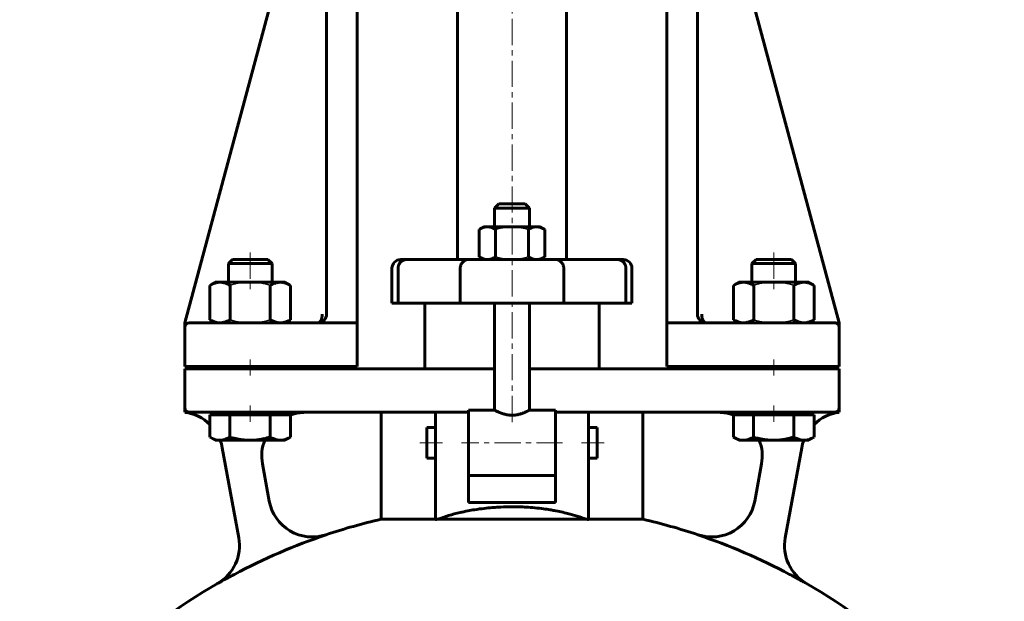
# Model space of a CAD drawing. Header units: millimetres. Extents: x -227 to 227, y -485 to 487.
# Tile 3 of 4: x -141 to 141, y 154 to 320. Entities that reach past the tile are written whole.
import ezdxf

# ---------------------------------------------------------------- set-up
doc = ezdxf.new("R2010")
doc.units = ezdxf.units.MM
for name, pattern in [('K5LT-1', [0]), ('K5LT_AXLED', [12, 7.5, -1.5, 1.5, -1.5]), ('K5LT_BASIC', [0])]:
    doc.linetypes.add(name, pattern=pattern)
doc.layers.add('Системный слой (1)', color=7, linetype='Continuous', true_color=0x6c6c6c)

# ---------------------------------------------------------------- blocks, each defined once
blk = doc.blocks.new('U1')
at = {"layer": 'Системный слой (1)', "color": 143, "linetype": 'K5LT_BASIC', "lineweight": 60, "true_color": 0x33acca}
for p, q in [((24.375, 203.375), (24.375, 199)), ((24.375, 199), (24.375, 194.625))]:
    blk.add_line(p, q, dxfattribs=at)
blk = doc.blocks.new('U2')
at = {"layer": 'Системный слой (1)', "color": 143, "linetype": 'K5LT_BASIC', "lineweight": 60, "true_color": 0x33acca}
for start, end in [(44.99988, 90), (7.86955, 15.87249)]:
    blk.add_arc((92.5, 232.125), 1.25, start, end, dxfattribs=at)
blk = doc.blocks.new('U5')
at = {"layer": 'Системный слой (1)', "color": 143, "linetype": 'K5LT_BASIC', "lineweight": 60, "true_color": 0x33acca}
for p, q in [((-54.35, 233.72), (-53.8, 234.15)), ((-55.61, 233.38), (-54.97, 233.46)), ((-54.97, 233.46), (-54.35, 233.72))]:
    blk.add_line(p, q, dxfattribs=at)
blk = doc.blocks.new('U6')
at = {"layer": 'Системный слой (1)', "color": 143, "linetype": 'K5LT_BASIC', "lineweight": 60, "true_color": 0x33acca}
for p, q in [((0, 267.4375), (-3.75, 267.4375)), ((3.75, 267.4375), (0, 267.4375))]:
    blk.add_line(p, q, dxfattribs=at)
blk = doc.blocks.new('U7')
at = {"layer": 'Системный слой (1)', "color": 143, "linetype": 'K5LT_BASIC', "lineweight": 60, "true_color": 0x33acca}
for start, end in [(164.28666, 171.44884), (90.00018, 156.45811)]:
    blk.add_arc((-92.5, 232.125), 1.25, start, end, dxfattribs=at)
blk = doc.blocks.new('U10')
at = {"layer": 'Системный слой (1)', "color": 143, "linetype": 'K5LT_BASIC', "lineweight": 60, "true_color": 0x33acca}
for p, q in [((55.61, 233.38), (44.36, 233.38)), ((81.25, 233.38), (55.61, 233.38)), ((55.61, 233.38), (55.61, 233.38))]:
    blk.add_line(p, q, dxfattribs=at)
blk = doc.blocks.new('U11')
at = {"layer": 'Системный слой (1)', "color": 143, "linetype": 'K5LT_BASIC', "lineweight": 60, "true_color": 0x33acca}
for p, q in [((54.69, 233.55), (54.25, 233.78)), ((55.15, 233.42), (54.69, 233.55)), ((55.61, 233.38), (55.15, 233.42))]:
    blk.add_line(p, q, dxfattribs=at)
blk = doc.blocks.new('U13')
at = {"layer": 'Системный слой (1)', "color": 143, "linetype": 'K5LT_BASIC', "lineweight": 60, "true_color": 0x33acca}
for p, q in [((-24.375, 199), (-24.375, 203.375)), ((-24.375, 194.625), (-24.375, 199))]:
    blk.add_line(p, q, dxfattribs=at)
blk = doc.blocks.new('U14')
at = {"layer": 'Системный слой (1)', "color": 143, "linetype": 'K5LT_BASIC', "lineweight": 60, "true_color": 0x33acca}
for start, end in [(97.0495, 134.3455), (159.364, 169.6441)]:
    blk.add_arc((95.28, 195.34), 12.5, start, end, dxfattribs=at)
blk = doc.blocks.new('U16')
at = {"layer": 'Системный слой (1)', "color": 143, "linetype": 'K5LT_BASIC', "lineweight": 60, "true_color": 0x33acca}
for start, end in [(102.8395, 108.4097), (71.5903, 77.1605), (119.982, 146.6923), (33.3077, 60.018)]:
    blk.add_arc((0, 12.58), 168.75, start, end, dxfattribs=at)
blk = doc.blocks.new('U18')
at = {"layer": 'Системный слой (1)', "color": 143, "linetype": 'K5LT_BASIC', "lineweight": 60, "true_color": 0x33acca}
for p, q in [((-5, 208.38), (-12.5, 208.38)), ((12.5, 208.38), (5, 208.38))]:
    blk.add_line(p, q, dxfattribs=at)
blk = doc.blocks.new('U19')
at = {"layer": 'Системный слой (1)', "color": 143, "linetype": 'K5LT_BASIC', "lineweight": 60, "true_color": 0x33acca}
for p, q in [((-54.31, 233.75), (-53.75, 234.21)), ((-55.61, 233.38), (-54.95, 233.47)), ((-54.95, 233.47), (-54.31, 233.75))]:
    blk.add_line(p, q, dxfattribs=at)
blk = doc.blocks.new('U20')
at = {"layer": 'Системный слой (1)', "color": 143, "linetype": 'K5LT_BASIC', "lineweight": 60, "true_color": 0x33acca}
for start, end in [(45.6545, 82.9505), (10.3559, 20.636)]:
    blk.add_arc((-95.28, 195.34), 12.5, start, end, dxfattribs=at)
blk = doc.blocks.new('U23')
at = {"layer": 'Системный слой (1)', "color": 143, "linetype": 'K5LT_BASIC', "lineweight": 60, "true_color": 0x33acca}
for start, end in [(90, 109.9501), (158.9004, 190.3559)]:
    blk.add_arc((-59.19, 195.25), 12.5, start, end, dxfattribs=at)
blk = doc.blocks.new('U24')
at = {"layer": 'Системный слой (1)', "color": 143, "linetype": 'K5LT_BASIC', "lineweight": 60, "true_color": 0x33acca}
for start, end in [(70.0499, 90), (349.6441, 21.0996)]:
    blk.add_arc((59.19, 195.25), 12.5, start, end, dxfattribs=at)
blk = doc.blocks.new('U27')
at = {"layer": 'Системный слой (1)', "color": 143, "linetype": 'K5LT_BASIC', "lineweight": 60, "true_color": 0x33acca}
for p, q in [((-5, 220.25), (-31.25, 220.25)), ((31.25, 220.25), (5, 220.25))]:
    blk.add_line(p, q, dxfattribs=at)
blk = doc.blocks.new('U28')
at = {"layer": 'Системный слой (1)', "color": 143, "linetype": 'K5LT_BASIC', "lineweight": 60, "true_color": 0x33acca}
for p, q in [((-86.55, 200.64), (-86.51, 200.62)), ((-86.51, 200.62), (-85.81, 200.26)), ((-85.81, 200.26), (-84.87, 199.91)), ((-84.87, 199.91), (-83.97, 199.76)), ((-83.97, 199.76), (-83.69, 199.75))]:
    blk.add_line(p, q, dxfattribs=at)
blk = doc.blocks.new('U45')
at = {"layer": 'Системный слой (1)', "color": 143, "linetype": 'K5LT_BASIC', "lineweight": 60, "true_color": 0x33acca}
for p, q in [((63.45, 200.64), (63.49, 200.62)), ((63.49, 200.62), (64.19, 200.26)), ((64.19, 200.26), (65.13, 199.91)), ((65.13, 199.91), (66.03, 199.76)), ((66.03, 199.76), (66.31, 199.75))]:
    blk.add_line(p, q, dxfattribs=at)

msp = doc.modelspace()

# ---------------------------------------------------------------- linework, layer by layer
at = {"layer": 'Системный слой (1)', "color": 143, "linetype": 'K5LT_BASIC', "lineweight": 60, "true_color": 0x33acca}
for p, q in [((53.11, 235.88), (53.11, 420.87)), ((-15.63, 251.5), (-15.63, 416.5)), ((15.62, 251.5), (15.62, 416.5)), ((-53.11, 412.87), (-53.11, 235.88)), ((-64.29, 342.87), (-93.75, 233.37)), ((93.75, 233.37), (64.29, 342.87)), ((-44.36, 233.37), (-44.36, 339.63)), ((44.36, 339.63), (44.36, 233.37)), ((-3.75, 267.44), (-5, 266.19)), ((-5, 266.19), (0, 266.19)), ((-5, 260.87), (-5, 266.19)), ((0, 266.19), (5, 266.19)), ((3.75, 267.44), (5, 266.19)), ((5, 260.87), (5, 266.19)), ((-8.13, 260.87), (-9.38, 260.15)), ((-9.38, 260.15), (-9.38, 252.23)), ((-7.04, 260.87), (-8.13, 260.87)), ((0, 260.87), (-7.04, 260.87)), ((-4.69, 260.15), (-4.69, 252.23)), ((7.04, 260.87), (0, 260.87)), ((4.69, 260.15), (4.69, 252.23)), ((8.12, 260.87), (7.04, 260.87)), ((8.12, 260.87), (9.38, 260.15)), ((9.38, 260.15), (9.38, 252.23)), ((-80.1, 251.5), (-81.25, 250.35)), ((-69.9, 251.5), (-80.1, 251.5)), ((-69.9, 251.5), (-68.75, 250.35)), ((-30.27, 251.5), (-31.88, 251.5)), ((-12.47, 251.5), (-30.27, 251.5)), ((12.47, 251.5), (-12.47, 251.5)), ((-8.13, 251.5), (-9.38, 252.23)), ((8.12, 251.5), (9.38, 252.23)), ((30.27, 251.5), (12.47, 251.5)), ((31.87, 251.5), (30.27, 251.5)), ((69.9, 251.5), (68.75, 250.35)), ((80.1, 251.5), (69.9, 251.5)), ((80.1, 251.5), (81.25, 250.35)), ((-81.25, 250.35), (-71.91, 250.35)), ((-81.25, 245), (-81.25, 250.35)), ((-71.91, 250.35), (-68.75, 250.35)), ((-68.75, 245), (-68.75, 250.35)), ((-34.38, 239), (-34.38, 249)), ((-32.62, 239), (-32.62, 249)), ((-14.83, 239), (-14.83, 249)), ((14.83, 239), (14.83, 249)), ((32.62, 239), (32.62, 249)), ((34.37, 239), (34.37, 249)), ((68.75, 245), (68.75, 250.35)), ((68.75, 250.35), (78.09, 250.35)), ((78.09, 250.35), (81.25, 250.35)), ((81.25, 245), (81.25, 250.35)), ((-85, 245), (-86.55, 244.11)), ((-86.55, 244.11), (-86.55, 234.27)), ((-85, 245), (-83.66, 245)), ((-83.66, 245), (-75, 245)), ((-80.77, 244.11), (-80.77, 234.27)), ((-75, 245), (-66.34, 245)), ((-69.23, 244.11), (-69.23, 234.27)), ((-66.34, 245), (-65, 245)), ((-65, 245), (-63.45, 244.11)), ((-63.45, 244.11), (-63.45, 234.27)), ((65, 245), (63.45, 244.11)), ((63.45, 244.11), (63.45, 234.27)), ((65, 245), (66.34, 245)), ((66.34, 245), (75, 245)), ((69.23, 244.11), (69.23, 234.27)), ((75, 245), (83.66, 245)), ((80.77, 244.11), (80.77, 234.27)), ((83.66, 245), (85, 245)), ((85, 245), (86.55, 244.11)), ((86.55, 244.11), (86.55, 234.27)), ((-34.38, 239), (-32.62, 239)), ((-32.62, 239), (-14.83, 239)), ((-25, 220.25), (-25, 239)), ((-14.83, 239), (14.83, 239)), ((-5, 208.37), (-5, 239)), ((5, 208.37), (5, 239)), ((14.83, 239), (32.62, 239)), ((25, 220.25), (25, 239)), ((32.62, 239), (34.37, 239)), ((-85, 233.37), (-86.55, 234.27)), ((-65, 233.37), (-63.45, 234.27)), ((65, 233.37), (63.45, 234.27)), ((85, 233.37), (86.55, 234.27)), ((-93.75, 233.37), (-93.75, 232.97)), ((-93.75, 232.97), (-93.75, 232.13)), ((-93.75, 220.88), (-93.75, 232.13)), ((-81.25, 233.37), (-92.5, 233.37)), ((-44.36, 233.37), (-81.25, 233.37)), ((-44.36, 232.13), (-44.36, 233.37)), ((-44.36, 220.88), (-44.36, 232.13)), ((44.36, 233.37), (44.36, 232.13)), ((44.36, 220.88), (44.36, 232.13)), ((92.5, 233.37), (81.25, 233.37)), ((93.75, 232.99), (93.75, 233.37)), ((93.75, 232.13), (93.75, 232.99)), ((93.75, 220.88), (93.75, 232.13)), ((-93.75, 220.88), (-81.25, 220.88)), ((-81.25, 220.25), (-93.75, 220.25)), ((-93.75, 220.25), (-93.75, 209)), ((-81.25, 220.88), (-44.36, 220.88)), ((-81.25, 220.25), (-81.25, 220.88)), ((-44.94, 220.25), (-81.25, 220.25)), ((-68.75, 220.25), (-68.75, 220.88)), ((-43.7, 220.25), (-44.94, 220.25)), ((-31.25, 220.25), (-43.7, 220.25)), ((43.7, 220.25), (31.25, 220.25)), ((44.94, 220.25), (43.7, 220.25)), ((44.36, 220.88), (81.25, 220.88)), ((81.25, 220.25), (44.94, 220.25)), ((68.75, 220.25), (68.75, 220.88)), ((81.25, 220.88), (93.75, 220.88)), ((81.25, 220.25), (81.25, 220.88)), ((93.75, 220.25), (81.25, 220.25)), ((93.75, 209), (93.75, 220.25)), ((-93.75, 209), (-93.75, 207.75)), ((93.75, 207.75), (93.75, 209)), ((-92.5, 207.75), (-81.25, 207.75)), ((-86.55, 207), (-83.69, 207)), ((-86.55, 207), (-86.55, 200.64)), ((-85, 207), (-85, 207.75)), ((-83.69, 207), (-80.83, 207)), ((-81.25, 207.75), (-44.94, 207.75)), ((-80.83, 207), (-75.06, 207)), ((-80.83, 207), (-80.83, 200.64)), ((-75.06, 207), (-69.29, 207)), ((-69.29, 207), (-66.37, 207)), ((-69.29, 207), (-69.29, 200.64)), ((-66.37, 207), (-63.45, 207)), ((-65, 207), (-65, 207.75)), ((-63.45, 207), (-63.45, 200.64)), ((-44.94, 207.75), (-31.25, 207.75)), ((-37.5, 177.11), (-37.5, 207.75)), ((-31.25, 207.75), (-21.88, 207.75)), ((-21.88, 191.3), (-21.88, 207.75)), ((-21.88, 207.75), (-12.5, 207.75)), ((-12.5, 208.37), (-12.5, 189.7)), ((12.5, 189.7), (12.5, 208.37)), ((12.5, 207.75), (21.87, 207.75)), ((21.87, 207.75), (31.25, 207.75)), ((21.87, 207.75), (21.87, 191.3)), ((31.25, 207.75), (44.94, 207.75)), ((37.5, 177.11), (37.5, 207.75)), ((44.94, 207.75), (81.25, 207.75)), ((63.45, 207), (66.31, 207)), ((63.45, 207), (63.45, 200.64)), ((65, 207), (65, 207.75)), ((66.31, 207), (69.17, 207)), ((69.17, 207), (69.17, 200.64)), ((69.17, 207), (74.94, 207)), ((74.94, 207), (80.71, 207)), ((80.71, 207), (80.71, 200.64)), ((80.71, 207), (83.63, 207)), ((81.25, 207.75), (92.5, 207.75)), ((83.63, 207), (86.55, 207)), ((85, 207), (85, 207.75)), ((86.55, 207), (86.55, 200.64)), ((-24.38, 203.38), (-21.88, 203.38)), ((21.87, 203.38), (24.37, 203.38)), ((-85, 199.75), (-86.51, 200.62)), ((-65, 199.75), (-63.49, 200.62)), ((-63.45, 200.64), (-63.49, 200.62)), ((65, 199.75), (63.49, 200.62)), ((85, 199.75), (86.51, 200.62)), ((86.55, 200.64), (86.51, 200.62)), ((-83.69, 199.75), (-85, 199.75)), ((-75.06, 199.75), (-83.69, 199.75)), ((-82.99, 197.59), (-78.27, 171.8)), ((-66.37, 199.75), (-75.06, 199.75)), ((-65, 199.75), (-66.37, 199.75)), ((66.31, 199.75), (65, 199.75)), ((74.94, 199.75), (66.31, 199.75)), ((83.63, 199.75), (74.94, 199.75)), ((78.27, 171.8), (82.99, 197.59)), ((85, 199.75), (83.63, 199.75)), ((-24.38, 194.63), (-21.88, 194.63)), ((21.87, 194.63), (24.37, 194.63)), ((-69.53, 182.26), (-71.49, 193)), ((71.49, 193), (69.53, 182.26)), ((-21.88, 177.06), (-21.88, 191.3)), ((-12.5, 181.92), (-12.5, 189.7)), ((12.5, 189.62), (-12.5, 189.62)), ((12.5, 189.7), (12.5, 181.92)), ((21.87, 191.3), (21.87, 177.06)), ((12.5, 181.92), (-12.5, 181.92)), ((-21.88, 177.11), (-37.5, 177.11)), ((21.31, 177.11), (-21.31, 177.11)), ((37.5, 177.11), (21.87, 177.11)), ((-84.33, 158.75), (-84.32, 158.72)), ((84.32, 158.72), (84.33, 158.75))]:
    msp.add_line(p, q, dxfattribs=at)
at = {"layer": 'Системный слой (1)', "color": 30, "linetype": 'K5LT_AXLED', "lineweight": 18, "true_color": 0xff8000}
for p, q in [((0, 204.93), (0, 418.5)), ((-75, 253.5), (-75, 243)), ((75, 253.5), (75, 243)), ((-75, 222.88), (-75, 218.25)), ((75, 222.88), (75, 218.25)), ((-75, 209.75), (-75, 205)), ((75, 209.75), (75, 205)), ((-19.88, 199), (-26.38, 199)), ((14.5, 199), (-14.5, 199)), ((26.37, 199), (19.87, 199))]:
    msp.add_line(p, q, dxfattribs=at)
at = {"layer": 'Системный слой (1)', "color": 143, "linetype": 'K5LT_BASIC', "lineweight": 60, "true_color": 0x33acca}
for centre, radius, start, end in [((-31.88, 249), 2.5, 90, 180), ((31.87, 249), 2.5, 0, 90), ((-55.61, 235.88), 2.5, 270, 0), ((-55.61, 235.88), 2.5, 270, 0), ((55.61, 235.88), 2.5, 180, 270), ((55.61, 235.88), 2.5, 208.3186, 223.2742), ((-92.5, 232.13), 1.25, 90, 180), ((92.5, 232.13), 1.25, 0, 90), ((-92.5, 209), 1.25, 180, 270), ((92.5, 209), 1.25, 270, 0), ((-57.24, 184.56), 12.5, 190.3559, 288.4097), ((57.24, 184.56), 12.5, 251.5903, 349.6441), ((0, 12.58), 168.69, 108.4125, 118.1283), ((0, 12.58), 168.69, 61.8717, 71.5875), ((-90.58, 169.58), 12.5, 299.982, 10.3559), ((90.58, 169.58), 12.5, 169.6441, 240.018)]:
    msp.add_arc(centre, radius, start, end, dxfattribs=at)
for start_param, end_param in [(-1.371351, -1.36597), (4.507563, 4.512943)]:
    msp.add_ellipse((0, 126.96), major_axis=(-107.55, 0), ratio=0.475741, start_param=start_param, end_param=end_param, dxfattribs=at)
for points, knots in [([(-9.38, 260.15), (-9.23, 260.24), (-8.92, 260.4), (-8.53, 260.57), (-8.2, 260.69), (-7.92, 260.77), (-7.63, 260.83), (-7.34, 260.87), (-7.14, 260.87), (-7.04, 260.87)], [0, 0, 0, 0, 1.855708, 3.640387, 4.824418, 6.025689, 7.278712, 8.598649, 10, 10, 10, 10]), ([(-7.04, 260.87), (-6.93, 260.87), (-6.72, 260.87), (-6.41, 260.82), (-6.11, 260.76), (-5.78, 260.66), (-5.41, 260.52), (-5.03, 260.34), (-4.79, 260.21), (-4.69, 260.15)], [0, 0, 0, 0, 1.48425, 2.868539, 4.158487, 5.371155, 7.1195, 8.836399, 10, 10, 10, 10]), ([(4.69, 260.15), (4.85, 260.24), (5.15, 260.4), (5.54, 260.57), (5.87, 260.69), (6.15, 260.77), (6.44, 260.83), (6.74, 260.87), (6.94, 260.87), (7.04, 260.87)], [0, 0, 0, 0, 1.855708, 3.640387, 4.824418, 6.025689, 7.278712, 8.598649, 10, 10, 10, 10]), ([(7.04, 260.87), (7.14, 260.87), (7.35, 260.87), (7.66, 260.82), (7.96, 260.76), (8.29, 260.66), (8.66, 260.52), (9.04, 260.34), (9.28, 260.21), (9.38, 260.15)], [0, 0, 0, 0, 1.48425, 2.868539, 4.158487, 5.371155, 7.1195, 8.836399, 10, 10, 10, 10]), ([(-30.27, 251.5), (-30.41, 251.5), (-30.64, 251.48), (-30.97, 251.39), (-31.29, 251.27), (-31.54, 251.11), (-31.78, 250.92), (-32, 250.71), (-32.23, 250.4), (-32.38, 250.11), (-32.47, 249.89), (-32.53, 249.7), (-32.58, 249.48), (-32.62, 249.24), (-32.62, 249.07), (-32.62, 249)], [0, 0, 0, 0, 1.863562, 3.020226, 4.384489, 6.209863, 6.775249, 8.27251, 10.106363, 11.473383, 12.399004, 12.973192, 13.929702, 15.196039, 16, 16, 16, 16]), ([(-12.47, 251.5), (-12.59, 251.5), (-12.81, 251.48), (-13.12, 251.41), (-13.39, 251.31), (-13.69, 251.15), (-13.96, 250.95), (-14.22, 250.69), (-14.44, 250.39), (-14.63, 250.04), (-14.76, 249.64), (-14.82, 249.3), (-14.83, 249.09), (-14.83, 249)], [0, 0, 0, 0, 1.3877, 2.49144, 3.601057, 4.532056, 6.34184, 7.354231, 8.53795, 10.370024, 11.69622, 13.053525, 14, 14, 14, 14]), ([(-7.04, 251.5), (-7.14, 251.5), (-7.35, 251.51), (-7.66, 251.55), (-7.96, 251.62), (-8.29, 251.71), (-8.66, 251.86), (-9.04, 252.04), (-9.28, 252.17), (-9.38, 252.23)], [0, 0, 0, 0, 1.48425, 2.868539, 4.158487, 5.371155, 7.1195, 8.836399, 10, 10, 10, 10]), ([(-4.69, 252.23), (-4.85, 252.14), (-5.15, 251.97), (-5.54, 251.8), (-5.87, 251.69), (-6.15, 251.61), (-6.44, 251.55), (-6.74, 251.51), (-6.94, 251.5), (-7.04, 251.5)], [0, 0, 0, 0, 1.855708, 3.640387, 4.824418, 6.025689, 7.278712, 8.598649, 10, 10, 10, 10]), ([(7.04, 251.5), (6.93, 251.5), (6.72, 251.51), (6.41, 251.55), (6.11, 251.62), (5.78, 251.71), (5.41, 251.86), (5.03, 252.04), (4.79, 252.17), (4.69, 252.23)], [0, 0, 0, 0, 1.48425, 2.868539, 4.158487, 5.371155, 7.1195, 8.836399, 10, 10, 10, 10]), ([(9.38, 252.23), (9.23, 252.14), (8.92, 251.97), (8.53, 251.8), (8.2, 251.69), (7.92, 251.61), (7.63, 251.55), (7.34, 251.51), (7.14, 251.5), (7.04, 251.5)], [0, 0, 0, 0, 1.855708, 3.640387, 4.824418, 6.025689, 7.278712, 8.598649, 10, 10, 10, 10]), ([(12.47, 251.5), (12.59, 251.5), (12.81, 251.48), (13.12, 251.41), (13.39, 251.31), (13.69, 251.15), (13.96, 250.95), (14.22, 250.69), (14.44, 250.39), (14.63, 250.04), (14.76, 249.64), (14.82, 249.3), (14.83, 249.09), (14.83, 249)], [0, 0, 0, 0, 1.3877, 2.49144, 3.601057, 4.532056, 6.34184, 7.354231, 8.53795, 10.370024, 11.69622, 13.053525, 14, 14, 14, 14]), ([(30.27, 251.5), (30.41, 251.5), (30.64, 251.48), (30.97, 251.39), (31.29, 251.27), (31.54, 251.11), (31.78, 250.92), (32, 250.71), (32.23, 250.4), (32.38, 250.11), (32.47, 249.89), (32.53, 249.7), (32.58, 249.48), (32.62, 249.24), (32.62, 249.07), (32.62, 249)], [0, 0, 0, 0, 1.863562, 3.020226, 4.384489, 6.209863, 6.775249, 8.27251, 10.106363, 11.473383, 12.399004, 12.973192, 13.929702, 15.196039, 16, 16, 16, 16]), ([(-83.66, 245), (-83.79, 245), (-84.05, 244.99), (-84.43, 244.94), (-84.8, 244.86), (-85.15, 244.75), (-85.55, 244.61), (-86.01, 244.4), (-86.37, 244.21), (-86.55, 244.11)], [0, 0, 0, 0, 1.481003, 2.862672, 4.151284, 5.363168, 6.536697, 8.256811, 10, 10, 10, 10]), ([(-80.77, 244.11), (-80.99, 244.23), (-81.34, 244.42), (-81.86, 244.65), (-82.33, 244.81), (-82.81, 244.93), (-83.25, 244.99), (-83.54, 245), (-83.66, 245)], [0, 0, 0, 0, 1.805686, 3.102281, 4.725903, 6.181283, 7.80342, 9, 9, 9, 9]), ([(-66.34, 245), (-66.47, 245), (-66.73, 244.99), (-67.11, 244.94), (-67.48, 244.86), (-67.83, 244.75), (-68.23, 244.61), (-68.69, 244.4), (-69.05, 244.21), (-69.23, 244.11)], [0, 0, 0, 0, 1.481003, 2.862672, 4.151284, 5.363168, 6.536697, 8.256811, 10, 10, 10, 10]), ([(-63.45, 244.11), (-63.67, 244.23), (-64.02, 244.42), (-64.54, 244.65), (-65, 244.81), (-65.49, 244.93), (-65.93, 244.99), (-66.22, 245), (-66.34, 245)], [0, 0, 0, 0, 1.805686, 3.102281, 4.725903, 6.181283, 7.80342, 9, 9, 9, 9]), ([(66.34, 245), (66.21, 245), (65.95, 244.99), (65.57, 244.94), (65.2, 244.86), (64.85, 244.75), (64.45, 244.61), (63.99, 244.4), (63.63, 244.21), (63.45, 244.11)], [0, 0, 0, 0, 1.481003, 2.862672, 4.151284, 5.363168, 6.536697, 8.256811, 10, 10, 10, 10]), ([(69.23, 244.11), (69.01, 244.23), (68.66, 244.42), (68.14, 244.65), (67.67, 244.81), (67.19, 244.93), (66.75, 244.99), (66.46, 245), (66.34, 245)], [0, 0, 0, 0, 1.805686, 3.102281, 4.725903, 6.181283, 7.80342, 9, 9, 9, 9]), ([(83.66, 245), (83.53, 245), (83.27, 244.99), (82.89, 244.94), (82.52, 244.86), (82.17, 244.75), (81.77, 244.61), (81.31, 244.4), (80.95, 244.21), (80.77, 244.11)], [0, 0, 0, 0, 1.481003, 2.862672, 4.151284, 5.363168, 6.536697, 8.256811, 10, 10, 10, 10]), ([(86.55, 244.11), (86.33, 244.23), (85.98, 244.42), (85.46, 244.65), (85, 244.81), (84.51, 244.93), (84.07, 244.99), (83.78, 245), (83.66, 245)], [0, 0, 0, 0, 1.805686, 3.102281, 4.725903, 6.181283, 7.80342, 9, 9, 9, 9]), ([(-86.55, 234.27), (-86.33, 234.14), (-85.98, 233.96), (-85.46, 233.73), (-85, 233.57), (-84.51, 233.45), (-84.07, 233.39), (-83.78, 233.37), (-83.66, 233.37)], [0, 0, 0, 0, 1.805686, 3.102281, 4.725903, 6.181283, 7.80342, 9, 9, 9, 9]), ([(-83.66, 233.37), (-83.53, 233.37), (-83.27, 233.39), (-82.89, 233.44), (-82.52, 233.52), (-82.17, 233.62), (-81.77, 233.77), (-81.31, 233.97), (-80.95, 234.16), (-80.77, 234.27)], [0, 0, 0, 0, 1.481003, 2.862672, 4.151284, 5.363168, 6.536697, 8.256811, 10, 10, 10, 10]), ([(-69.23, 234.27), (-69.01, 234.14), (-68.66, 233.96), (-68.14, 233.73), (-67.67, 233.57), (-67.19, 233.45), (-66.75, 233.39), (-66.46, 233.37), (-66.34, 233.37)], [0, 0, 0, 0, 1.805686, 3.102281, 4.725903, 6.181283, 7.80342, 9, 9, 9, 9]), ([(-66.34, 233.37), (-66.21, 233.37), (-65.95, 233.39), (-65.57, 233.44), (-65.2, 233.52), (-64.85, 233.62), (-64.45, 233.77), (-63.99, 233.97), (-63.63, 234.16), (-63.45, 234.27)], [0, 0, 0, 0, 1.481003, 2.862672, 4.151284, 5.363168, 6.536697, 8.256811, 10, 10, 10, 10]), ([(-54.36, 235.88), (-54.36, 235.78), (-54.36, 235.65), (-54.37, 235.49), (-54.39, 235.33), (-54.41, 235.17), (-54.44, 235.02), (-54.46, 234.88), (-54.49, 234.75), (-54.53, 234.6), (-54.58, 234.47), (-54.62, 234.35), (-54.67, 234.22), (-54.73, 234.11), (-54.79, 233.99), (-54.85, 233.89), (-54.91, 233.8), (-54.98, 233.72), (-55.04, 233.65), (-55.11, 233.58), (-55.17, 233.54), (-55.22, 233.5), (-55.28, 233.47), (-55.33, 233.44), (-55.42, 233.4), (-55.48, 233.39), (-55.56, 233.38), (-55.59, 233.37), (-55.61, 233.37)], [0, 0, 0, 0, 2.094555, 2.792591, 3.694822, 5.585148, 6.487387, 7.303618, 8.785792, 9.860102, 11.020096, 12.201538, 13.179058, 14.621657, 15.738759, 16.884419, 18.044464, 19.204425, 20.282119, 21.280966, 22.663068, 23.123043, 23.58118, 25.304948, 25.700409, 27.485844, 28.11415, 29, 29, 29, 29]), ([(-53.42, 234.68), (-53.41, 234.7), (-53.4, 234.71), (-53.37, 234.77), (-53.35, 234.8), (-53.32, 234.87), (-53.31, 234.91), (-53.29, 234.96), (-53.28, 234.97), (-53.27, 235), (-53.26, 235.02), (-53.25, 235.05), (-53.25, 235.06), (-53.24, 235.08), (-53.24, 235.09), (-53.24, 235.1)], [0.637987, 0.637987, 0.637987, 0.637987, 1.913962, 1.913962, 4.313962, 4.313962, 6.713962, 6.713962, 7.727395, 7.727395, 8.683064, 8.683064, 9.638732, 9.638732, 10.097783, 10.097783, 10.097783, 10.097783]), ([(-53.4, 234.72), (-53.39, 234.74), (-53.38, 234.76), (-53.35, 234.81), (-53.34, 234.84), (-53.31, 234.9), (-53.29, 234.94), (-53.28, 234.98), (-53.27, 234.99), (-53.27, 235), (-53.27, 235.01), (-53.26, 235.02), (-53.26, 235.03), (-53.25, 235.05), (-53.25, 235.07), (-53.24, 235.09), (-53.23, 235.1), (-53.23, 235.11)], [0.749449, 0.749449, 0.749449, 0.749449, 2.248346, 2.248346, 4.727027, 4.727027, 7.205709, 7.205709, 7.84631, 7.84631, 8.225734, 8.225734, 8.832794, 8.832794, 9.971033, 9.971033, 10.650431, 10.650431, 10.650431, 10.650431]), ([(55.61, 233.37), (55.53, 233.37), (55.41, 233.4), (55.25, 233.48), (55.12, 233.57), (55, 233.69), (54.88, 233.84), (54.78, 234.01), (54.69, 234.18), (54.61, 234.37), (54.54, 234.57), (54.47, 234.82), (54.42, 235.09), (54.38, 235.37), (54.36, 235.62), (54.36, 235.79), (54.36, 235.88)], [0, 0, 0, 0, 2.075746, 3.170221, 4.33994, 5.547264, 6.755283, 7.926207, 8.9845, 9.967472, 11.027056, 12.237449, 13.598649, 14.883246, 15.865773, 17, 17, 17, 17]), ([(63.45, 234.27), (63.67, 234.14), (64.02, 233.96), (64.54, 233.73), (65, 233.57), (65.49, 233.45), (65.93, 233.39), (66.22, 233.37), (66.34, 233.37)], [0, 0, 0, 0, 1.805686, 3.102281, 4.725903, 6.181283, 7.80342, 9, 9, 9, 9]), ([(66.34, 233.37), (66.47, 233.37), (66.73, 233.39), (67.11, 233.44), (67.48, 233.52), (67.83, 233.62), (68.23, 233.77), (68.69, 233.97), (69.05, 234.16), (69.23, 234.27)], [0, 0, 0, 0, 1.481003, 2.862672, 4.151284, 5.363168, 6.536697, 8.256811, 10, 10, 10, 10]), ([(80.77, 234.27), (80.99, 234.14), (81.34, 233.96), (81.86, 233.73), (82.33, 233.57), (82.81, 233.45), (83.25, 233.39), (83.54, 233.37), (83.66, 233.37)], [0, 0, 0, 0, 1.805686, 3.102281, 4.725903, 6.181283, 7.80342, 9, 9, 9, 9]), ([(83.66, 233.37), (83.79, 233.37), (84.05, 233.39), (84.43, 233.44), (84.8, 233.52), (85.15, 233.62), (85.55, 233.77), (86.01, 233.97), (86.37, 234.16), (86.55, 234.27)], [0, 0, 0, 0, 1.481003, 2.862672, 4.151284, 5.363168, 6.536697, 8.256811, 10, 10, 10, 10]), ([(5, 208.37), (5, 208.37), (4.99, 208.37), (4.95, 208.35), (4.86, 208.3), (4.74, 208.24), (4.58, 208.16), (4.42, 208.08), (4.25, 208), (4.06, 207.91), (3.86, 207.82), (3.64, 207.73), (3.39, 207.62), (3.1, 207.51), (2.73, 207.38), (2.36, 207.27), (1.96, 207.17), (1.61, 207.09), (1.24, 207.02), (0.88, 206.97), (0.52, 206.95), (0.18, 206.93), (-0.06, 206.93), (-0.36, 206.94), (-0.66, 206.95), (-1.07, 207), (-1.53, 207.07), (-1.99, 207.17), (-2.41, 207.29), (-2.83, 207.42), (-3.18, 207.54), (-3.48, 207.66), (-3.65, 207.73), (-3.83, 207.81), (-4.03, 207.9), (-4.28, 208.01), (-4.53, 208.13), (-4.74, 208.24), (-4.89, 208.31), (-4.98, 208.36), (-5, 208.37), (-5, 208.37)], [0, 0, 0, 0, 1.038224, 2.07957, 3.115323, 4.475389, 5.470165, 6.451222, 7.439991, 8.119762, 9.154834, 10.177873, 10.849533, 12.144515, 13.391471, 14.548932, 15.578116, 16.834917, 17.498595, 18.658291, 19.780816, 20.327282, 21.389629, 21.741891, 22.829179, 23.779216, 25.006545, 26.551131, 27.708268, 28.681545, 30.47993, 31.279109, 32.079142, 32.602758, 33.460858, 34.775858, 36.196156, 37.619926, 39.085072, 40.425242, 42, 42, 42, 42]), ([(-83.69, 199.75), (-83.56, 199.75), (-83.31, 199.76), (-82.93, 199.81), (-82.57, 199.89), (-82.22, 200), (-81.82, 200.14), (-81.36, 200.35), (-81.01, 200.54), (-80.83, 200.64)], [0, 0, 0, 0, 1.481003, 2.862672, 4.151284, 5.363168, 6.536697, 8.256811, 10, 10, 10, 10]), ([(-80.83, 200.64), (-80.41, 200.52), (-79.69, 200.33), (-78.66, 200.1), (-77.73, 199.94), (-76.76, 199.82), (-75.88, 199.76), (-75.31, 199.75), (-75.06, 199.75)], [0, 0, 0, 0, 1.805686, 3.102281, 4.725903, 6.181283, 7.80342, 9, 9, 9, 9]), ([(-75.06, 199.75), (-74.8, 199.75), (-74.28, 199.76), (-73.52, 199.81), (-72.79, 199.89), (-72.08, 200), (-71.28, 200.14), (-70.36, 200.35), (-69.65, 200.54), (-69.29, 200.64)], [0, 0, 0, 0, 1.481003, 2.862672, 4.151284, 5.363168, 6.536697, 8.256811, 10, 10, 10, 10]), ([(-69.29, 200.64), (-69.07, 200.52), (-68.71, 200.33), (-68.19, 200.1), (-67.72, 199.94), (-67.23, 199.82), (-66.79, 199.76), (-66.49, 199.75), (-66.37, 199.75)], [0, 0, 0, 0, 1.805686, 3.102281, 4.725903, 6.181283, 7.80342, 9, 9, 9, 9]), ([(-66.37, 199.75), (-66.24, 199.75), (-65.98, 199.76), (-65.59, 199.81), (-65.22, 199.89), (-64.87, 200), (-64.46, 200.14), (-63.99, 200.35), (-63.64, 200.54), (-63.45, 200.64)], [0, 0, 0, 0, 1.481003, 2.862672, 4.151284, 5.363168, 6.536697, 8.256811, 10, 10, 10, 10]), ([(66.31, 199.75), (66.44, 199.75), (66.69, 199.76), (67.07, 199.81), (67.43, 199.89), (67.78, 200), (68.18, 200.14), (68.64, 200.35), (68.99, 200.54), (69.17, 200.64)], [0, 0, 0, 0, 1.481003, 2.862672, 4.151284, 5.363168, 6.536697, 8.256811, 10, 10, 10, 10]), ([(69.17, 200.64), (69.59, 200.52), (70.31, 200.33), (71.34, 200.1), (72.27, 199.94), (73.24, 199.82), (74.12, 199.76), (74.69, 199.75), (74.94, 199.75)], [0, 0, 0, 0, 1.805686, 3.102281, 4.725903, 6.181283, 7.80342, 9, 9, 9, 9]), ([(74.94, 199.75), (75.2, 199.75), (75.72, 199.76), (76.48, 199.81), (77.21, 199.89), (77.92, 200), (78.72, 200.14), (79.64, 200.35), (80.35, 200.54), (80.71, 200.64)], [0, 0, 0, 0, 1.481003, 2.862672, 4.151284, 5.363168, 6.536697, 8.256811, 10, 10, 10, 10]), ([(80.71, 200.64), (80.93, 200.52), (81.29, 200.33), (81.81, 200.1), (82.28, 199.94), (82.77, 199.82), (83.21, 199.76), (83.51, 199.75), (83.63, 199.75)], [0, 0, 0, 0, 1.805686, 3.102281, 4.725903, 6.181283, 7.80342, 9, 9, 9, 9]), ([(83.63, 199.75), (83.76, 199.75), (84.02, 199.76), (84.41, 199.81), (84.78, 199.89), (85.13, 200), (85.54, 200.14), (86.01, 200.35), (86.36, 200.54), (86.55, 200.64)], [0, 0, 0, 0, 1.481003, 2.862672, 4.151284, 5.363168, 6.536697, 8.256811, 10, 10, 10, 10]), ([(21.31, 177.11), (20.45, 177.43), (18.71, 178.03), (16.27, 178.72), (14.06, 179.24), (12.38, 179.58), (10.7, 179.87), (8.86, 180.14), (6.56, 180.41), (4.24, 180.59), (1.76, 180.7), (-0.89, 180.72), (-3.5, 180.63), (-5.86, 180.47), (-8.14, 180.24), (-10.49, 179.91), (-12.77, 179.51), (-15.29, 178.97), (-18.2, 178.2), (-20.29, 177.49), (-21.31, 177.11)], [0, 0, 0, 0, 1.440461, 2.869758, 3.812285, 4.796242, 5.358337, 6.2628, 7.453327, 8.632695, 9.505546, 10.920573, 12.308582, 13.134417, 14.237113, 15.527921, 16.500983, 17.578694, 19.283352, 21, 21, 21, 21]), ([(-79.53, 161.35), (-79.67, 161.28), (-79.86, 161.17), (-80.11, 161.04), (-80.26, 160.96), (-80.47, 160.85), (-80.69, 160.73), (-80.91, 160.61), (-81.09, 160.52), (-81.27, 160.42), (-81.44, 160.32), (-81.63, 160.22), (-81.81, 160.12), (-81.99, 160.03), (-82.17, 159.93), (-82.35, 159.83), (-82.68, 159.64), (-83.04, 159.44), (-83.43, 159.23), (-83.64, 159.11), (-83.87, 158.98), (-84.09, 158.85), (-84.26, 158.76), (-84.32, 158.72)], [0, 0, 0, 0, 2.005146, 2.701135, 3.407078, 4.145274, 5.699462, 6.503564, 7.33288, 8.175849, 9.039116, 9.908229, 10.786584, 11.671216, 12.555943, 13.431993, 14.277698, 17.466586, 18.91496, 20.276783, 20.925402, 22.795211, 24, 24, 24, 24]), ([(84.32, 158.72), (84.14, 158.83), (83.8, 159.02), (83.38, 159.25), (83.12, 159.4), (82.86, 159.54), (82.53, 159.73), (82.14, 159.94), (81.81, 160.12), (81.59, 160.24), (81.42, 160.34), (81.24, 160.43), (81.07, 160.53), (80.8, 160.67), (80.55, 160.81), (80.29, 160.95), (79.97, 161.12), (79.73, 161.25), (79.53, 161.35)], [0, 0, 0, 0, 2.306066, 4.108227, 5.119098, 5.50115, 7.214526, 9.157879, 10.173564, 11.201647, 11.719692, 12.236782, 13.264451, 13.77337, 15.269913, 16.239375, 16.711417, 19, 19, 19, 19])]:
    msp.add_open_spline(points, degree=3, knots=knots, dxfattribs=at)
at = {"layer": 'Системный слой (1)', "color": 7, "linetype": 'K5LT-1'}
for points, knots in [([(-4.69, 260.15), (-4.6, 260.17), (-4.43, 260.22), (-4.16, 260.3), (-3.9, 260.36), (-3.64, 260.43), (-3.39, 260.48), (-3.14, 260.54), (-2.89, 260.59), (-2.64, 260.63), (-2.38, 260.68), (-2.11, 260.72), (-1.85, 260.76), (-1.54, 260.79), (-1.19, 260.83), (-0.79, 260.85), (-0.46, 260.87), (-0.2, 260.87), (-0.07, 260.87), (0, 260.87)], [0, 0, 0, 0, 0.0197814, 0.0395628, 0.0593442, 0.0791257, 0.0989071, 0.1186885, 0.1384699, 0.1582513, 0.1804046, 0.2025579, 0.2247111, 0.2468644, 0.2803261, 0.3137879, 0.3472496, 0.3639805, 0.3807113, 0.3807113, 0.3807113, 0.3807113]), ([(0, 260.87), (0.09, 260.87), (0.26, 260.87), (0.51, 260.87), (0.76, 260.86), (1.02, 260.84), (1.27, 260.82), (1.61, 260.79), (1.95, 260.74), (2.28, 260.69), (2.53, 260.65), (2.78, 260.61), (3.03, 260.56), (3.27, 260.51), (3.52, 260.46), (3.76, 260.4), (4.04, 260.33), (4.35, 260.25), (4.58, 260.18), (4.69, 260.15)], [0.3807113, 0.3807113, 0.3807113, 0.3807113, 0.4022153, 0.4237193, 0.4452233, 0.4667273, 0.4882313, 0.5097353, 0.5527433, 0.5730939, 0.5934444, 0.6137949, 0.6341455, 0.6533275, 0.6725096, 0.6916917, 0.7108737, 0.7361482, 0.7614226, 0.7614226, 0.7614226, 0.7614226]), ([(0, 251.5), (-0.09, 251.5), (-0.26, 251.5), (-0.51, 251.51), (-0.76, 251.52), (-1.02, 251.54), (-1.27, 251.56), (-1.61, 251.59), (-1.95, 251.63), (-2.28, 251.68), (-2.53, 251.72), (-2.78, 251.77), (-3.03, 251.81), (-3.27, 251.87), (-3.52, 251.92), (-3.76, 251.98), (-4.04, 252.05), (-4.35, 252.13), (-4.58, 252.19), (-4.69, 252.23)], [0.3807113, 0.3807113, 0.3807113, 0.3807113, 0.4022153, 0.4237193, 0.4452233, 0.4667273, 0.4882313, 0.5097353, 0.5527433, 0.5730939, 0.5934444, 0.6137949, 0.6341455, 0.6533275, 0.6725096, 0.6916917, 0.7108737, 0.7361482, 0.7614226, 0.7614226, 0.7614226, 0.7614226]), ([(4.69, 252.23), (4.6, 252.2), (4.43, 252.15), (4.16, 252.08), (3.9, 252.01), (3.64, 251.95), (3.39, 251.89), (3.14, 251.84), (2.89, 251.79), (2.64, 251.74), (2.38, 251.7), (2.11, 251.66), (1.85, 251.62), (1.54, 251.58), (1.19, 251.55), (0.79, 251.52), (0.46, 251.51), (0.2, 251.5), (0.07, 251.5), (0, 251.5)], [0, 0, 0, 0, 0.0197814, 0.0395628, 0.0593442, 0.0791257, 0.0989071, 0.1186885, 0.1384699, 0.1582513, 0.1804046, 0.2025579, 0.2247111, 0.2468644, 0.2803261, 0.3137879, 0.3472496, 0.3639805, 0.3807113, 0.3807113, 0.3807113, 0.3807113]), ([(-75, 245), (-75.11, 245), (-75.31, 245), (-75.62, 244.99), (-75.88, 244.98), (-76.09, 244.97), (-76.29, 244.95), (-76.53, 244.93), (-76.81, 244.91), (-77.09, 244.88), (-77.47, 244.83), (-77.95, 244.76), (-78.51, 244.66), (-79.07, 244.54), (-79.62, 244.42), (-80.09, 244.3), (-80.48, 244.19), (-80.68, 244.14), (-80.77, 244.11)], [0.4685678, 0.4685678, 0.4685678, 0.4685678, 0.4948926, 0.5212175, 0.5475423, 0.5607047, 0.5738672, 0.5976814, 0.6214956, 0.6453098, 0.669124, 0.7167524, 0.7643808, 0.8075695, 0.8507582, 0.8939469, 0.9155412, 0.9371356, 0.9371356, 0.9371356, 0.9371356]), ([(-69.23, 244.11), (-69.32, 244.13), (-69.51, 244.19), (-69.8, 244.27), (-70.09, 244.34), (-70.36, 244.41), (-70.64, 244.48), (-71, 244.56), (-71.36, 244.63), (-71.72, 244.7), (-72, 244.75), (-72.28, 244.79), (-72.65, 244.84), (-73.1, 244.9), (-73.57, 244.94), (-73.98, 244.97), (-74.32, 244.99), (-74.66, 245), (-74.89, 245), (-75, 245)], [0, 0, 0, 0, 0.02136, 0.04272, 0.06408, 0.08544, 0.1068, 0.12816, 0.17088, 0.1936778, 0.2164756, 0.2392734, 0.2620712, 0.3076668, 0.3532624, 0.3820887, 0.4109151, 0.4397414, 0.4685678, 0.4685678, 0.4685678, 0.4685678]), ([(75, 245), (74.89, 245), (74.69, 245), (74.38, 244.99), (74.12, 244.98), (73.91, 244.97), (73.71, 244.95), (73.47, 244.93), (73.19, 244.91), (72.91, 244.88), (72.53, 244.83), (72.05, 244.76), (71.49, 244.66), (70.93, 244.54), (70.38, 244.42), (69.91, 244.3), (69.52, 244.19), (69.32, 244.14), (69.23, 244.11)], [0.4685678, 0.4685678, 0.4685678, 0.4685678, 0.4948926, 0.5212175, 0.5475423, 0.5607047, 0.5738672, 0.5976814, 0.6214956, 0.6453098, 0.669124, 0.7167524, 0.7643808, 0.8075695, 0.8507582, 0.8939469, 0.9155412, 0.9371356, 0.9371356, 0.9371356, 0.9371356]), ([(80.77, 244.11), (80.68, 244.13), (80.49, 244.19), (80.2, 244.27), (79.91, 244.34), (79.64, 244.41), (79.36, 244.48), (79, 244.56), (78.64, 244.63), (78.28, 244.7), (78, 244.75), (77.72, 244.79), (77.35, 244.84), (76.9, 244.9), (76.43, 244.94), (76.02, 244.97), (75.68, 244.99), (75.34, 245), (75.11, 245), (75, 245)], [0, 0, 0, 0, 0.02136, 0.04272, 0.06408, 0.08544, 0.1068, 0.12816, 0.17088, 0.1936778, 0.2164756, 0.2392734, 0.2620712, 0.3076668, 0.3532624, 0.3820887, 0.4109151, 0.4397414, 0.4685678, 0.4685678, 0.4685678, 0.4685678]), ([(-80.77, 234.27), (-80.68, 234.24), (-80.49, 234.19), (-80.2, 234.11), (-79.91, 234.03), (-79.64, 233.96), (-79.36, 233.9), (-79, 233.82), (-78.64, 233.74), (-78.28, 233.68), (-78, 233.63), (-77.72, 233.58), (-77.35, 233.53), (-76.9, 233.48), (-76.43, 233.43), (-76.02, 233.4), (-75.68, 233.39), (-75.34, 233.38), (-75.11, 233.37), (-75, 233.37)], [0, 0, 0, 0, 0.02136, 0.04272, 0.06408, 0.08544, 0.1068, 0.12816, 0.17088, 0.1936778, 0.2164756, 0.2392734, 0.2620712, 0.3076668, 0.3532624, 0.3820887, 0.4109151, 0.4397414, 0.4685678, 0.4685678, 0.4685678, 0.4685678]), ([(-75, 233.37), (-74.89, 233.37), (-74.69, 233.38), (-74.38, 233.39), (-74.12, 233.4), (-73.91, 233.41), (-73.71, 233.42), (-73.47, 233.44), (-73.19, 233.47), (-72.91, 233.5), (-72.53, 233.55), (-72.05, 233.62), (-71.49, 233.72), (-70.93, 233.83), (-70.38, 233.96), (-69.91, 234.08), (-69.52, 234.18), (-69.32, 234.24), (-69.23, 234.27)], [0.4685678, 0.4685678, 0.4685678, 0.4685678, 0.4948926, 0.5212175, 0.5475423, 0.5607047, 0.5738672, 0.5976814, 0.6214956, 0.6453098, 0.669124, 0.7167524, 0.7643808, 0.8075695, 0.8507582, 0.8939469, 0.9155412, 0.9371356, 0.9371356, 0.9371356, 0.9371356]), ([(69.23, 234.27), (69.32, 234.24), (69.51, 234.19), (69.8, 234.11), (70.09, 234.03), (70.36, 233.96), (70.64, 233.9), (71, 233.82), (71.36, 233.74), (71.72, 233.68), (72, 233.63), (72.28, 233.58), (72.65, 233.53), (73.1, 233.48), (73.57, 233.43), (73.98, 233.4), (74.32, 233.39), (74.66, 233.38), (74.89, 233.37), (75, 233.37)], [0, 0, 0, 0, 0.02136, 0.04272, 0.06408, 0.08544, 0.1068, 0.12816, 0.17088, 0.1936778, 0.2164756, 0.2392734, 0.2620712, 0.3076668, 0.3532624, 0.3820887, 0.4109151, 0.4397414, 0.4685678, 0.4685678, 0.4685678, 0.4685678]), ([(75, 233.37), (75.11, 233.37), (75.31, 233.38), (75.62, 233.39), (75.88, 233.4), (76.09, 233.41), (76.29, 233.42), (76.53, 233.44), (76.81, 233.47), (77.09, 233.5), (77.47, 233.55), (77.95, 233.62), (78.51, 233.72), (79.07, 233.83), (79.62, 233.96), (80.09, 234.08), (80.48, 234.18), (80.68, 234.24), (80.77, 234.27)], [0.4685678, 0.4685678, 0.4685678, 0.4685678, 0.4948926, 0.5212175, 0.5475423, 0.5607047, 0.5738672, 0.5976814, 0.6214956, 0.6453098, 0.669124, 0.7167524, 0.7643808, 0.8075695, 0.8507582, 0.8939469, 0.9155412, 0.9371356, 0.9371356, 0.9371356, 0.9371356]), ([(-69.53, 182.26), (-69.49, 182.07), (-69.42, 181.7), (-69.3, 181.24), (-69.19, 180.87), (-69.1, 180.59), (-69.01, 180.32), (-68.81, 179.78), (-68.58, 179.26), (-68.34, 178.76), (-68.16, 178.44), (-67.96, 178.08), (-67.75, 177.75), (-67.59, 177.5), (-67.45, 177.3), (-67.31, 177.1), (-67.1, 176.83), (-66.88, 176.56), (-66.65, 176.28), (-66.29, 175.88), (-65.91, 175.49), (-65.51, 175.14), (-65.24, 174.9), (-64.94, 174.66), (-64.61, 174.41), (-64.37, 174.24), (-64.18, 174.11), (-63.99, 173.99), (-63.66, 173.78), (-63.26, 173.55), (-62.85, 173.33), (-62.48, 173.16), (-62.05, 172.96), (-61.63, 172.8), (-61.29, 172.68), (-60.96, 172.57), (-60.58, 172.46), (-60.18, 172.35), (-59.9, 172.29), (-59.69, 172.24), (-59.48, 172.2), (-59.22, 172.16), (-58.9, 172.11), (-58.56, 172.07), (-58.26, 172.04), (-58, 172.02), (-57.69, 172.01), (-57.27, 172), (-56.81, 172.01), (-56.46, 172.02), (-56.11, 172.05), (-55.72, 172.09), (-55.31, 172.15), (-55.01, 172.2), (-54.76, 172.25), (-54.49, 172.3), (-54.13, 172.39), (-53.71, 172.5), (-53.42, 172.59), (-53.28, 172.64)], [1.48117, 1.48117, 1.48117, 1.48117, 1.5252, 1.56923, 1.590729, 1.612227, 1.633725, 1.655224, 1.738131, 1.758858, 1.779585, 1.821039, 1.853412, 1.87234, 1.891268, 1.910197, 1.929125, 1.968833, 1.988687, 2.008542, 2.087958, 2.107813, 2.127667, 2.167375, 2.195563, 2.22375, 2.236843, 2.249935, 2.27612, 2.32849, 2.353683, 2.378876, 2.418583, 2.45829, 2.478144, 2.497997, 2.537704, 2.56586, 2.594016, 2.606307, 2.618597, 2.643178, 2.667759, 2.692339, 2.720738, 2.734938, 2.749137, 2.788843, 2.828549, 2.848402, 2.868254, 2.90796, 2.935833, 2.963706, 2.980271, 2.996836, 3.029966, 3.063096, 3.096226, 3.096226, 3.096226, 3.096226]), ([(53.28, 172.64), (53.46, 172.58), (53.82, 172.47), (54.27, 172.35), (54.63, 172.27), (54.86, 172.23), (55.04, 172.19), (55.22, 172.16), (55.43, 172.13), (55.68, 172.1), (56.14, 172.04), (56.66, 172.01), (57.2, 172), (57.55, 172), (57.89, 172.02), (58.22, 172.04), (58.53, 172.07), (58.92, 172.11), (59.38, 172.18), (59.79, 172.26), (60.1, 172.33), (60.33, 172.39), (60.61, 172.47), (60.93, 172.56), (61.26, 172.67), (61.57, 172.78), (62.08, 172.97), (62.59, 173.2), (63.06, 173.45), (63.38, 173.61), (63.71, 173.81), (64.06, 174.03), (64.3, 174.19), (64.48, 174.32), (64.65, 174.44), (64.87, 174.61), (65.13, 174.81), (65.39, 175.03), (65.66, 175.27), (65.97, 175.57), (66.32, 175.91), (66.62, 176.25), (66.85, 176.52), (67.08, 176.8), (67.31, 177.11), (67.55, 177.44), (67.71, 177.69), (67.83, 177.88), (67.95, 178.07), (68.15, 178.41), (68.37, 178.82), (68.57, 179.23), (68.73, 179.61), (68.91, 180.05), (69.06, 180.47), (69.17, 180.81), (69.28, 181.15), (69.37, 181.52), (69.46, 181.92), (69.51, 182.14), (69.53, 182.26)], [2.828509, 2.828509, 2.828509, 2.828509, 2.870457, 2.912405, 2.934231, 2.956057, 2.96697, 2.977883, 2.999709, 3.017455, 3.0352, 3.106182, 3.131334, 3.156487, 3.18164, 3.206792, 3.229109, 3.251425, 3.296058, 3.333256, 3.351855, 3.370454, 3.390307, 3.418236, 3.446164, 3.467869, 3.489573, 3.568986, 3.588839, 3.608692, 3.648399, 3.676573, 3.704747, 3.717171, 3.729595, 3.754444, 3.779293, 3.804141, 3.832007, 3.859872, 3.899579, 3.939287, 3.95914, 3.978994, 4.018701, 4.046878, 4.075056, 4.088139, 4.101221, 4.127387, 4.179718, 4.204951, 4.230184, 4.269891, 4.309599, 4.329453, 4.349307, 4.389015, 4.416289, 4.443564, 4.443564, 4.443564, 4.443564])]:
    msp.add_open_spline(points, degree=3, knots=knots, dxfattribs=at)

# ---------------------------------------------------------------- block references
at = {"layer": 'Системный слой (1)'}
for name in ['U6', 'U19', 'U5', 'U7', 'U10', 'U11', 'U2', 'U27', 'U20', 'U23', 'U18', 'U24', 'U14', 'U13', 'U1', 'U28', 'U45', 'U16']:
    msp.add_blockref(name, (0, 0), dxfattribs=at)

doc.saveas('drawing.dxf')
